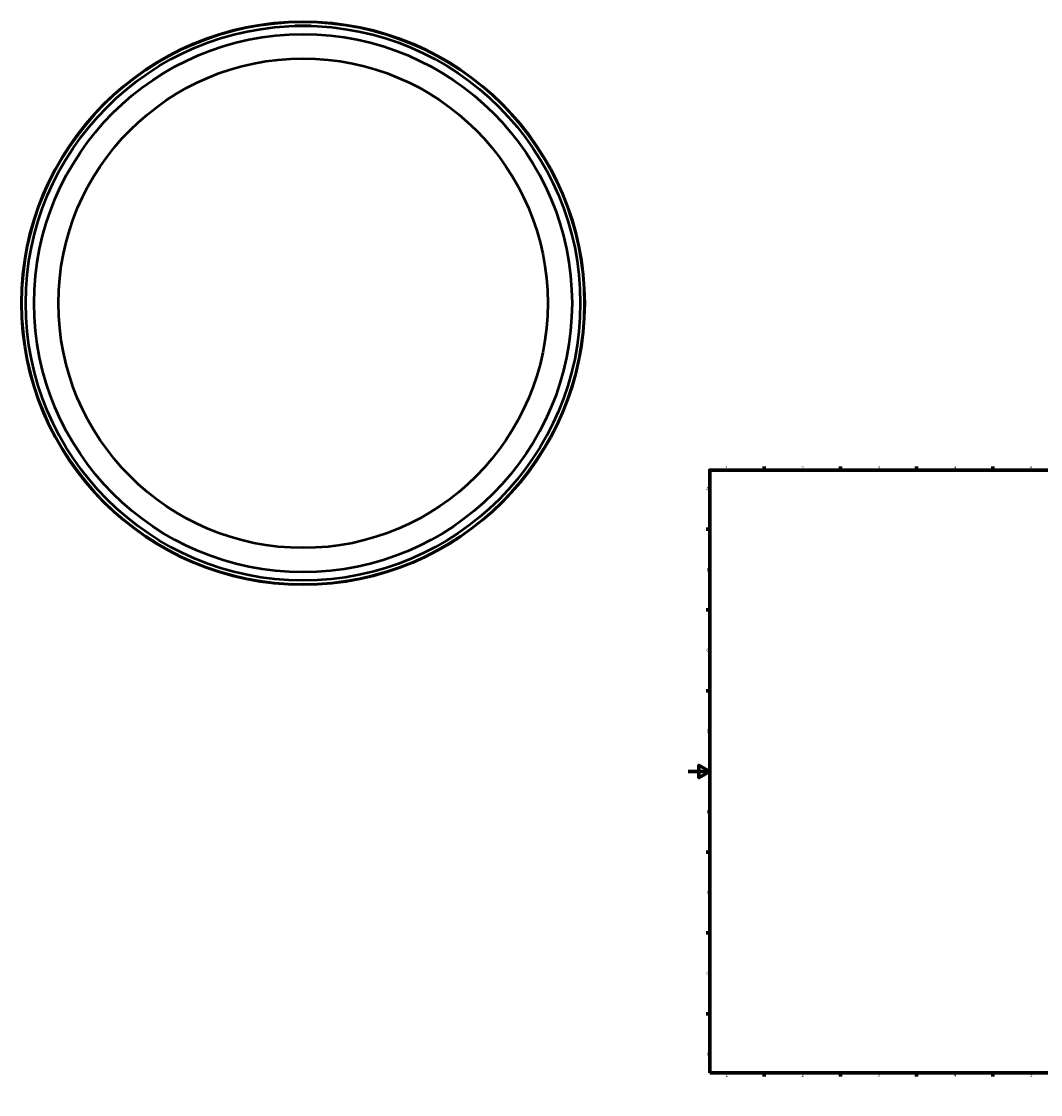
# Model space of a CAD drawing. Header units: millimetres. Extents: x -613 to 2076, y -937 to 2541.
# Tile 1 of 6: x -613 to 324, y 0 to 986. Entities that reach past the tile are written whole.
import ezdxf

# ---------------------------------------------------------------- set-up
doc = ezdxf.new("R2010")
doc.units = ezdxf.units.MM
for name, color, linetype, lineweight in [('Border (ANSI)', 7, 'Continuous', 70), ('Visible (ANSI)', 7, 'Continuous', 50), ('Visible Narrow (ANSI)', 7, 'Continuous', 35)]:
    doc.layers.add(name, color=color, linetype=linetype, lineweight=lineweight)
doc.styles.add('Note Text (ANSI)', font='tahoma.ttf')

# ---------------------------------------------------------------- blocks, each defined once
blk = doc.blocks.new('Borders Default Border')
at = {"layer": 'Border (ANSI)'}
for p, q in [((70.08, 574), (70.08, 577.45)), ((140.17, 574), (140.17, 577.45)), ((210.25, 574), (210.25, 577.45)), ((280.33, 574), (280.33, 577.45)), ((350.42, 574), (350.42, 577.45)), ((490.58, 574), (490.58, 577.45)), ((560.67, 574), (560.67, 577.45)), ((630.75, 574), (630.75, 577.45)), ((700.83, 574), (700.83, 577.45)), ((770.92, 574), (770.92, 577.45)), ((20, 519.75), (16.55, 519.75)), ((821, 519.75), (824.45, 519.75)), ((20, 445.5), (16.55, 445.5)), ((821, 445.5), (824.45, 445.5)), ((20, 371.25), (16.55, 371.25)), ((821, 371.25), (824.45, 371.25)), ((20, 222.75), (16.55, 222.75)), ((821, 222.75), (824.45, 222.75)), ((20, 148.5), (16.55, 148.5)), ((821, 148.5), (824.45, 148.5)), ((20, 74.25), (16.55, 74.25)), ((821, 74.25), (824.45, 74.25)), ((70.08, 20), (70.08, 16.55)), ((140.17, 20), (140.17, 16.55)), ((210.25, 20), (210.25, 16.55)), ((280.33, 20), (280.33, 16.55)), ((350.42, 20), (350.42, 16.55)), ((490.58, 20), (490.58, 16.55)), ((560.67, 20), (560.67, 16.55)), ((630.75, 20), (630.75, 16.55)), ((700.83, 20), (700.83, 16.55)), ((770.92, 20), (770.92, 16.55))]:
    blk.add_line(p, q, dxfattribs=at)
at = {"layer": 'Border (ANSI)', "flags": 128}
for points in [[(420.5, 594), (420.5, 574), (414.73, 584), (426.27, 584), (420.5, 574)], [(20, 20), (20, 574), (821, 574), (821, 20), (20, 20)], [(0, 297), (20, 297), (10, 302.77), (10, 291.23), (20, 297)], [(841, 297), (821, 297), (831, 302.77), (831, 291.23), (821, 297)], [(420.5, 0), (420.5, 20), (414.73, 10), (426.27, 10), (420.5, 20)]]:
    blk.add_lwpolyline(points, dxfattribs=at)
at = {"layer": 'Border (ANSI)', "color": 230, "true_color": 0xff0080, "attachment_point": 7, "style": 'Note Text (ANSI)'}
for s, insert, char_height in [('1', (34.35, 574.4), 3.05), ('2', (104.2, 574.4), 3.05), ('3', (174.26, 574.34), 3.05), ('4', (244.23, 574.4), 3.05), ('5', (314.48, 574.34), 3.05), ('6', (384.49, 574.34), 3.05), ('7', (454.6, 574.4), 3.05), ('8', (524.63, 574.33), 3.05), ('9', (594.7, 574.34), 3.05), ('10', (663.96, 574.34), 3.048), ('11', (734.04, 574.4), 3.048), ('12', (804.13, 574.4), 3.048), ('A', (16.78, 555.35), 3.05), ('A', (821.63, 555.35), 3.05), ('B', (17.15, 481.1), 3.05), ('B', (821.99, 481.1), 3.05), ('C', (16.95, 406.8), 3.05), ('C', (821.8, 406.8), 3.05), ('D', (16.96, 332.6), 3.05), ('D', (821.81, 332.6), 3.05), ('E', (17.21, 258.35), 3.05), ('E', (822.05, 258.35), 3.05), ('F', (17.29, 184.1), 3.05), ('F', (822.14, 184.1), 3.05), ('G', (16.81, 109.79), 3.05), ('G', (821.66, 109.79), 3.05), ('H', (16.97, 35.6), 3.05), ('H', (821.81, 35.6), 3.05), ('1', (34.35, 16.55), 3.05), ('2', (104.2, 16.55), 3.05), ('3', (174.26, 16.49), 3.05), ('4', (244.23, 16.55), 3.05), ('5', (314.48, 16.49), 3.05), ('6', (384.49, 16.49), 3.05), ('7', (454.6, 16.55), 3.05), ('8', (524.63, 16.48), 3.05), ('9', (594.7, 16.49), 3.05), ('10', (663.96, 16.49), 3.048), ('11', (734.04, 16.55), 3.048), ('12', (804.13, 16.55), 3.048)]:
    blk.add_mtext(s, dxfattribs=dict(at, insert=insert, char_height=char_height))

msp = doc.modelspace()

# ---------------------------------------------------------------- linework, layer by layer
at = {"layer": 'Visible (ANSI)'}
for p, q in [((-354.041, 982.427), (-361.541, 982.427)), ((-361.541, 982.317), (-361.541, 982.427)), ((-346.541, 982.427), (-354.041, 982.427)), ((-346.541, 982.317), (-346.541, 982.427))]:
    msp.add_line(p, q, dxfattribs=at)
for radius in [259, 255, 247.35, 225]:
    msp.add_circle((-354.041, 727.427), radius, dxfattribs=at)
at = {"layer": 'Visible Narrow (ANSI)'}
msp.add_circle((-354.041, 727.427), 258.241, dxfattribs=at)

# ---------------------------------------------------------------- block references
msp.add_blockref('Borders Default Border', (0, 0))

doc.saveas('drawing.dxf')
